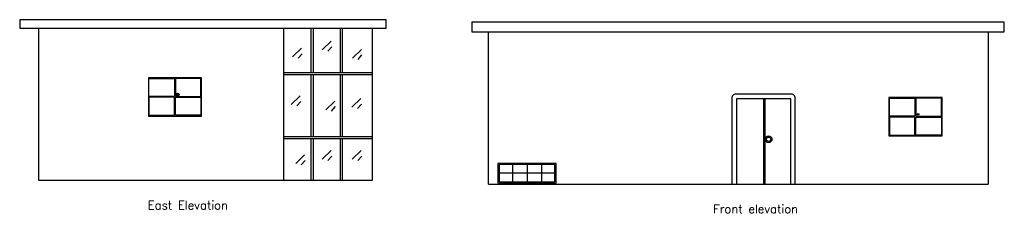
# Model space of a CAD drawing. Header units: inches. Extents: x -295 to 1269, y -188 to 209.
# Tile 4 of 4: x 338 to 1269, y -106 to 77. Entities that reach past the tile are written whole.
import ezdxf

# ---------------------------------------------------------------- set-up
doc = ezdxf.new("R2010")
doc.units = ezdxf.units.IN
doc.header["$LTSCALE"] = 0.03937
doc.header["$MEASUREMENT"] = 0
doc.layers.add('Blocks', color=4, linetype='Continuous')
doc.layers.add('Text', color=1, linetype='Continuous')
doc.styles.add('East Elevation$0$Standard', font='simplex.shx')
doc.styles.get("Standard").update_dxf_attribs({"font": 'simplex.shx'})

msp = doc.modelspace()

# ---------------------------------------------------------------- linework, layer by layer
for p, q in [((356.022, -74.55), (356.022, 69.45)), ((356.022, 69.45), (670.982, 69.45)), ((587.509, -74.55), (587.509, 69.45)), ((613.215, 69.45), (613.215, 27.266)), ((615.215, 69.45), (615.215, 27.266)), ((640.691, 69.45), (640.691, 27.266)), ((642.691, 69.45), (642.691, 27.266)), ((670.982, 69.45), (670.982, -74.55)), ((781.172, -78.061), (781.172, 65.939)), ((781.172, 65.939), (1253.613, 65.939)), ((1253.613, 65.939), (1253.613, -78.061)), ((670.982, 27.266), (587.509, 27.266)), ((670.982, 25.266), (587.509, 25.266)), ((613.215, 25.266), (613.215, -33.289)), ((615.215, 25.266), (615.215, -33.289)), ((640.691, 25.266), (640.691, -33.289)), ((642.691, 25.266), (642.691, -33.289)), ((1041.104, 2.684), (1041.104, -78.061)), ((1042.344, 2.684), (1042.344, -78.061)), ((670.982, -33.289), (587.509, -33.289)), ((670.982, -35.289), (587.509, -35.289)), ((613.215, -35.289), (613.215, -74.55)), ((615.215, -35.289), (615.215, -74.55)), ((640.691, -35.289), (640.691, -74.55)), ((642.691, -35.289), (642.691, -74.55)), ((670.982, -74.55), (356.022, -74.55)), ((781.172, -78.061), (1253.613, -78.061))]:
    msp.add_line(p, q)
at = {"transparency": 33554505}
for p, q in [((623.897, 48.871), (632.362, 57.062)), ((595.856, 42.265), (604.321, 50.456)), ((629.188, 47.55), (632.891, 51.777)), ((652.467, 41.208), (660.932, 49.399)), ((601.147, 40.944), (604.85, 45.172)), ((657.757, 39.887), (661.461, 44.115)), ((594.533, -2.653), (602.999, 5.538)), ((599.824, -3.975), (603.528, 0.253)), ((627.336, -7.674), (635.801, 0.517)), ((651.938, -5.296), (660.403, 2.895)), ((632.627, -8.995), (636.33, -4.767)), ((657.228, -6.617), (660.932, -2.389)), ((623.897, -54.306), (632.362, -46.115)), ((652.221, -54.306), (660.687, -46.115)), ((598.785, -58.533), (607.25, -50.342)), ((604.076, -59.854), (607.779, -55.627)), ((629.188, -55.627), (632.891, -51.399)), ((657.512, -55.627), (661.216, -51.399))]:
    msp.add_line(p, q, dxfattribs=at)
for points in [[(337.83, 69.45), (684.215, 69.45), (684.215, 77.397), (337.83, 77.397)], [(765.246, 65.939), (1268.727, 65.939), (1268.727, 74.938), (765.246, 74.938)]]:
    msp.add_lwpolyline(points, close=True)
msp.add_lwpolyline([(1011.104, -78.061), (1071.104, -78.061), (1071.104, 3.228, 0.4142136), (1067.305, 7.027), (1014.903, 7.027, 0.4142136), (1011.104, 3.228)], format="xyb", close=True)
msp.add_lwpolyline([(1066.761, -78.061), (1066.761, 2.684), (1015.446, 2.684), (1015.446, -78.061)])
for radius in [3.223, 2.043]:
    msp.add_circle((1045.866, -35.517), radius)
at = {"layer": 'Blocks'}
for p, q in [((803.713, -59.491), (803.713, -75.893)), ((817.496, -59.491), (817.496, -75.893)), ((831.243, -59.491), (831.243, -75.893)), ((843.893, -67.692), (791.099, -67.692))]:
    msp.add_line(p, q, dxfattribs=at)
for points in [[(459.467, -13.603), (509.744, -13.603), (509.744, 22.574), (459.467, 22.574)], [(459.99, 21.895), (484.068, 21.895), (484.068, 4.844), (459.99, 4.844)], [(509.22, 21.895), (485.143, 21.895), (485.143, 4.844), (509.22, 4.844)], [(459.99, -12.925), (484.068, -12.925), (484.068, 4.127), (459.99, 4.127)], [(509.22, -12.925), (485.143, -12.925), (485.143, 4.127), (509.22, 4.127)], [(1159.553, -32.34), (1209.83, -32.34), (1209.83, 3.836), (1159.553, 3.836)], [(1160.076, 3.158), (1184.154, 3.158), (1184.154, -13.893), (1160.076, -13.893)], [(1209.307, 3.158), (1185.229, 3.158), (1185.229, -13.893), (1209.307, -13.893)], [(1160.076, -31.662), (1184.154, -31.662), (1184.154, -14.61), (1160.076, -14.61)], [(1209.307, -31.662), (1185.229, -31.662), (1185.229, -14.61), (1209.307, -14.61)], [(789.979, -77.014), (845.013, -77.014), (845.013, -58.371), (789.979, -58.371)], [(791.099, -75.893), (843.893, -75.893), (843.893, -59.491), (791.099, -59.491)]]:
    msp.add_lwpolyline(points, close=True, dxfattribs=at)
for centre, radius in [((487.177, 6.638), 1.41), ((487.177, 6.638), 0.741), ((1187.263, -12.099), 0.741)]:
    msp.add_circle(centre, radius, dxfattribs=at)

# ---------------------------------------------------------------- texts
at = {"layer": 'Text', "insert": (458.969, -93.865), "char_height": 8, "attachment_point": 1, "style": 'East Elevation$0$Standard'}
msp.add_mtext_dynamic_manual_height_columns('East Elevation', width=112.28997, gutter_width=0.492, heights=[0], dxfattribs=at)
at = {"layer": 'Text', "insert": (993.489, -97.377), "char_height": 8, "attachment_point": 1}
msp.add_mtext_dynamic_manual_height_columns('Front elevation', width=112.28997, gutter_width=0.492, heights=[0], dxfattribs=at)

doc.saveas('drawing.dxf')
